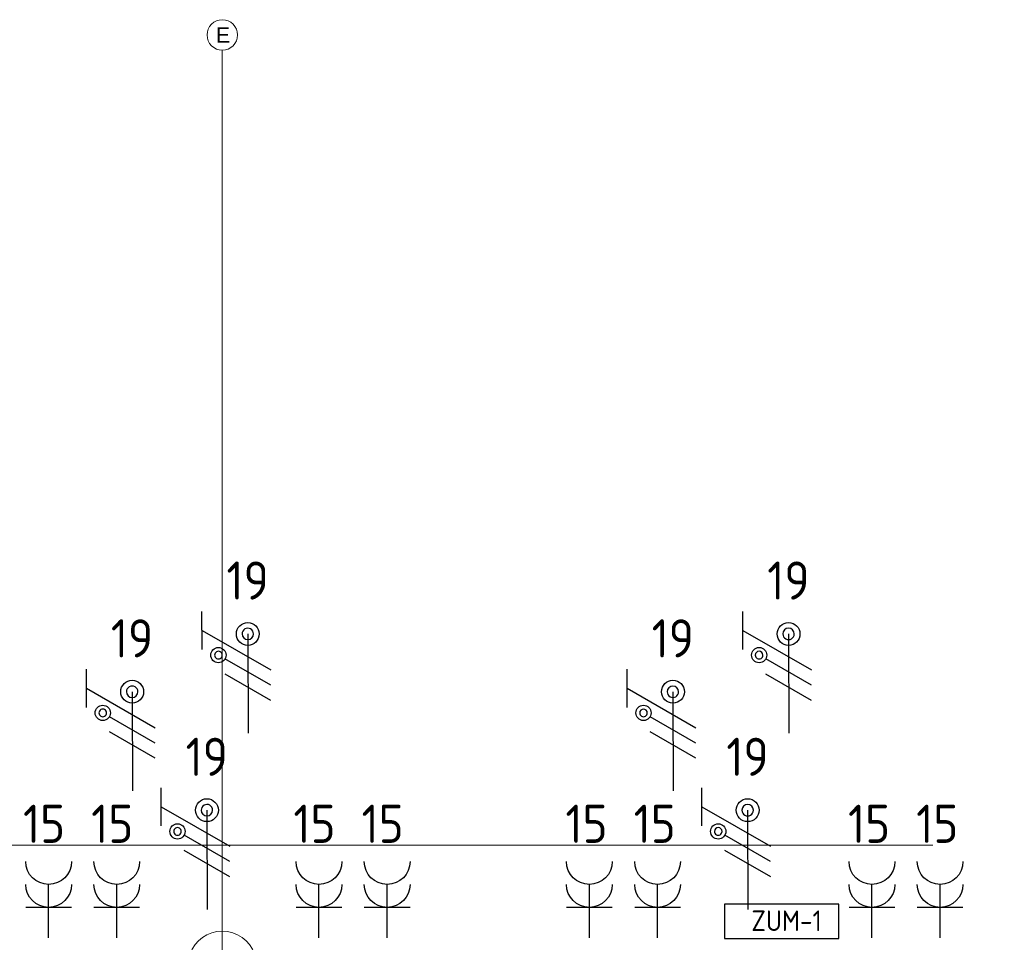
# Model space of a CAD drawing. Header units: millimetres. Extents: x -39149 to 267781, y -2340 to 58540.
# Tile 101 of 244: x 27483 to 33940, y 43052 to 49100. Entities that reach past the tile are written whole.
import ezdxf
from ezdxf.enums import TextEntityAlignment as Align

# ---------------------------------------------------------------- set-up
doc = ezdxf.new("R2010")
doc.units = ezdxf.units.MM
doc.header["$LTSCALE"] = 100
doc.header["$MEASUREMENT"] = 0
doc.linetypes.add('B0605', pattern=[141, 70, -35, 1, -35])
doc.linetypes.add('B0703', pattern=[93.740001, 62.5, -31.240001])
for name, color, linetype in [('00  Bestaand', 7, 'Continuous'), ('00  Bestaande kolommen', 7, 'Continuous'), ('A Stramien', 7, 'Continuous'), ('AL$1A---_ALGEMEEN', 8, 'Continuous'), ('AL$1A---_ALGEMEEN--bestaand', 9, 'Continuous'), ('EL6222--_KRACHT_230', 3, 'Continuous'), ('EL6222--Zonwering', 7, 'Continuous'), ('EL6311--_LICHT_BINNEN', 3, 'Continuous')]:
    doc.layers.add(name, color=color, linetype=linetype)
doc.styles.add('BURO-018', font='isocp.shx', dxfattribs={"height": 180})
doc.styles.add('BURO-025', font='isocp.shx', dxfattribs={"height": 250})
doc.styles.add('GENERATED_STYLE_3', font='swiss.ttf', dxfattribs={"width": 0.96})

# ---------------------------------------------------------------- blocks, each defined once
blk = doc.blocks.new('Column_5_7', base_point=(28811.5, 42900))
at = {"layer": '00  Bestaande kolommen', "color": 8, "linetype": 'Continuous', "lineweight": 0}
for start, end in [(19.47122, 160.52878), (199.47122, 340.52878)]:
    blk.add_arc((28811.5, 42900), 225, start, end, dxfattribs=at)
blk = doc.blocks.new('Standard grid marker_15')
at = {"layer": 'A Stramien', "color": 8, "linetype": 'B0605', "lineweight": 0}
for q in [(0, 0), (46394.8, 0)]:
    blk.add_line((4000, 0), q, dxfattribs=at)
at = {"layer": 'A Stramien', "color": 8, "linetype": 'Continuous', "lineweight": 0}
blk.add_circle((-100, 0), 100, dxfattribs=at)
at = {"layer": 'A Stramien', "color": 4, "lineweight": 0, "style": 'GENERATED_STYLE_3'}
blk.add_attdef('AC_MARKERTEXT_1', text='', height=100, rotation=90, dxfattribs=at).set_placement((-20, -41.9), align=Align.BOTTOM_LEFT)
blk = doc.blocks.new('E00078')
at = {"layer": 'AL$1A---_ALGEMEEN--bestaand', "color": 0, "linetype": 'Continuous'}
for p, q in [((-3, 6.482), (-3, 8.982)), ((-3, 7.732), (1.5, 5.134)), ((0, 7.5), (0, 1)), ((1.5, 4.134), (-1.5, 5.866)), ((1.5, 3.134), (-1.5, 4.866))]:
    blk.add_line(p, q, dxfattribs=at)
for points in [[(-0.375, 7.5, 1), (0.375, 7.5, 1)], [(-2.183, 6.116, 1), (-1.683, 6.116, 1)]]:
    blk.add_lwpolyline(points, format="xyb", close=True, dxfattribs=at)
for centre, radius in [((0, 7.5), 0.75), ((-1.933, 6.116), 0.5)]:
    blk.add_circle(centre, radius, dxfattribs=at)
at = {"layer": 'AL$1A---_ALGEMEEN--bestaand', "color": 0, "linetype": 'Continuous', "style": 'BURO-018'}
for tag, p in [('CIRCUIT', (0, 11)), ('PANEL', (0, 11)), ('SUBCIRCUIT', (4.5, 11))]:
    blk.add_attdef(tag, text='', height=1.8, dxfattribs=at).set_placement(p, align=Align.MIDDLE)
at = {"layer": 'AL$1A---_ALGEMEEN--bestaand', "color": 0, "linetype": 'Continuous', "style": 'BURO-018', "flags": 1}
for tag, p in [('POWERCODE', (13, 11)), ('ARTICLECODE', (0, 0))]:
    blk.add_attdef(tag, text='', height=1.8, dxfattribs=at).set_placement(p, align=Align.MIDDLE)
blk = doc.blocks.new('111304A')
at = {"layer": 'AL$1A---_ALGEMEEN', "color": 0, "linetype": 'Continuous'}
for p, q in [((0, 1), (0, 4.5)), ((-1.5, 3), (1.5, 3))]:
    blk.add_line(p, q, dxfattribs=at)
for centre in [(0, 6), (0, 4.5)]:
    blk.add_arc(centre, 1.5, 180, 0, dxfattribs=at)
at = {"layer": 'AL$1A---_ALGEMEEN', "color": 0, "linetype": 'Continuous', "style": 'BURO-018'}
for tag, p in [('CIRCUIT', (0, 8.5)), ('PANEL', (0, 8.5)), ('SUBCIRCUIT', (4.5, 8.5))]:
    blk.add_attdef(tag, text='', height=1.8, dxfattribs=at).set_placement(p, align=Align.MIDDLE)
at = {"layer": 'AL$1A---_ALGEMEEN', "color": 0, "linetype": 'Continuous', "style": 'BURO-018', "flags": 1}
for tag, p in [('POWERCODE', (13, 8.5)), ('ARTICLECODE', (0, 0))]:
    blk.add_attdef(tag, text='', height=1.8, dxfattribs=at).set_placement(p, align=Align.MIDDLE)
blk = doc.blocks.new('E00113')
at = {"color": 0, "linetype": 'Continuous'}
for p, q in [((-5, 4), (-5, 1)), ((5, 4), (-5, 4)), ((5, 1), (5, 4)), ((-5, 1), (5, 1))]:
    blk.add_line(p, q, dxfattribs=at)
at = {"color": 0, "linetype": 'Continuous', "style": 'BURO-018'}
for tag, p in [('TEXT1', (0, 6)), ('TEXT2', (0, 2.5))]:
    blk.add_attdef(tag, text='', height=1.8, dxfattribs=at).set_placement(p, align=Align.MIDDLE)
at = {"color": 0, "linetype": 'Continuous', "style": 'BURO-018', "flags": 1}
blk.add_attdef('ARTICLECODE', text='', height=1.8, dxfattribs=at).set_placement((0, 0), align=Align.MIDDLE)

msp = doc.modelspace()

# ---------------------------------------------------------------- linework, layer by layer
at = {"layer": '00  Bestaand', "color": 8, "linetype": 'B0703', "lineweight": 0}
msp.add_line((-901.1, 43687.8), (69324.1, 43687.8), dxfattribs=at)

# ---------------------------------------------------------------- block references
at = {"layer": '00  Bestaande kolommen', "color": 3, "lineweight": 0}
msp.add_blockref('Column_5_7', (28811.5, 42900), dxfattribs=at)
at = {"layer": 'A Stramien', "color": 1, "linetype": 'Continuous', "lineweight": 0}
ref = msp.add_blockref('Standard grid marker_15', (28811.5, 48900), dxfattribs=dict(at, zscale=1000, rotation=270))
ref.add_attrib('AC_MARKERTEXT_1', 'E', dxfattribs={"color": 1, "linetype": 'Continuous', "lineweight": 0, "height": 100, "style": 'GENERATED_STYLE_3'}).set_placement((28769.6, 48920), align=Align.BOTTOM_LEFT)
at = {"layer": 'EL6222--_KRACHT_230', "linetype": 'Continuous'}
ref = msp.add_blockref('111304A', (27672.4, 42980.9), dxfattribs=dict(at, xscale=-100, yscale=100, zscale=100))
ref.add_attrib('CIRCUIT', '15', dxfattribs={"layer": '0', "linetype": 'ByBlock', "height": 250, "style": 'BURO-025'}).set_placement((27642.5, 43828.6), align=Align.MIDDLE)
ref = msp.add_blockref('111304A', (28119.4, 42980.9), dxfattribs=dict(at, xscale=-100, yscale=100, zscale=100))
ref.add_attrib('CIRCUIT', '15', dxfattribs={"layer": '0', "linetype": 'ByBlock', "height": 250, "style": 'BURO-025'}).set_placement((28089.6, 43828.6), align=Align.MIDDLE)
ref = msp.add_blockref('111304A', (29445.7, 42980.9), dxfattribs=dict(at, xscale=-100, yscale=100, zscale=100))
ref.add_attrib('CIRCUIT', '15', dxfattribs={"layer": '0', "linetype": 'ByBlock', "height": 250, "style": 'BURO-025'}).set_placement((29415.9, 43828.6), align=Align.MIDDLE)
ref = msp.add_blockref('111304A', (29892.8, 42980.9), dxfattribs=dict(at, xscale=-100, yscale=100, zscale=100))
ref.add_attrib('CIRCUIT', '15', dxfattribs={"layer": '0', "linetype": 'ByBlock', "height": 250, "style": 'BURO-025'}).set_placement((29862.9, 43828.6), align=Align.MIDDLE)
ref = msp.add_blockref('111304A', (31219, 42980.9), dxfattribs=dict(at, xscale=-100, yscale=100, zscale=100))
ref.add_attrib('CIRCUIT', '15', dxfattribs={"layer": '0', "linetype": 'ByBlock', "height": 250, "style": 'BURO-025'}).set_placement((31200.1, 43828.6), align=Align.MIDDLE)
ref = msp.add_blockref('111304A', (31666.1, 42980.9), dxfattribs=dict(at, xscale=-100, yscale=100, zscale=100))
ref.add_attrib('CIRCUIT', '15', dxfattribs={"layer": '0', "linetype": 'ByBlock', "height": 250, "style": 'BURO-025'}).set_placement((31647.1, 43828.6), align=Align.MIDDLE)
ref = msp.add_blockref('111304A', (33072.4, 42980.9), dxfattribs=dict(at, xscale=-100, yscale=100, zscale=100))
ref.add_attrib('CIRCUIT', '15', dxfattribs={"layer": '0', "linetype": 'ByBlock', "height": 250, "style": 'BURO-025'}).set_placement((33053.4, 43828.6), align=Align.MIDDLE)
ref = msp.add_blockref('111304A', (33519.5, 42980.9), dxfattribs=dict(at, xscale=-100, yscale=100, zscale=100))
ref.add_attrib('CIRCUIT', '15', dxfattribs={"layer": '0', "linetype": 'ByBlock', "height": 250, "style": 'BURO-025'}).set_placement((33500.5, 43828.6), align=Align.MIDDLE)
at = {"layer": 'EL6222--Zonwering', "linetype": 'Continuous'}
ref = msp.add_blockref('E00078', (28980.7, 44323.3), dxfattribs=dict(at, xscale=99.99999999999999, yscale=99.99999999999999, zscale=99.99999999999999, rotation=0.1524977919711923))
ref.add_attrib('CIRCUIT', '19', dxfattribs={"layer": '0', "linetype": 'ByBlock', "height": 250, "style": 'BURO-025'}).set_placement((28977.8, 45423.3), align=Align.MIDDLE)
ref = msp.add_blockref('E00078', (32527.4, 44323.3), dxfattribs=dict(at, xscale=99.99999999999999, yscale=99.99999999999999, zscale=99.99999999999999, rotation=0.1524977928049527))
ref.add_attrib('CIRCUIT', '19', dxfattribs={"layer": '0', "linetype": 'ByBlock', "height": 250, "style": 'BURO-025'}).set_placement((32524.4, 45423.3), align=Align.MIDDLE)
ref = msp.add_blockref('E00078', (28222.3, 43944.3), dxfattribs=dict(at, xscale=99.99999999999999, yscale=99.99999999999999, zscale=99.99999999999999, rotation=0.1524977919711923))
ref.add_attrib('CIRCUIT', '19', dxfattribs={"layer": '0', "linetype": 'ByBlock', "height": 250, "style": 'BURO-025'}).set_placement((28219.4, 45044.3), align=Align.MIDDLE)
ref = msp.add_blockref('E00078', (31769, 43944.3), dxfattribs=dict(at, xscale=99.99999999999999, yscale=99.99999999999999, zscale=99.99999999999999, rotation=0.1524977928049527))
ref.add_attrib('CIRCUIT', '19', dxfattribs={"layer": '0', "linetype": 'ByBlock', "height": 250, "style": 'BURO-025'}).set_placement((31766, 45044.3), align=Align.MIDDLE)
ref = msp.add_blockref('E00078', (28712.5, 43167.7), dxfattribs=dict(at, xscale=99.99999999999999, yscale=99.99999999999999, zscale=99.99999999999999, rotation=0.1524977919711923))
ref.add_attrib('CIRCUIT', '19', dxfattribs={"layer": '0', "linetype": 'ByBlock', "height": 250, "style": 'BURO-025'}).set_placement((28709.6, 44267.7), align=Align.MIDDLE)
ref = msp.add_blockref('E00078', (32259.1, 43167.7), dxfattribs=dict(at, xscale=99.99999999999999, yscale=99.99999999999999, zscale=99.99999999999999, rotation=0.1524977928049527))
ref.add_attrib('CIRCUIT', '19', dxfattribs={"layer": '0', "linetype": 'ByBlock', "height": 250, "style": 'BURO-025'}).set_placement((32256.2, 44267.7), align=Align.MIDDLE)
at = {"layer": 'EL6311--_LICHT_BINNEN', "linetype": 'Continuous'}
ref = msp.add_blockref('E00113', (32481.1, 43376.5), dxfattribs=dict(at, xscale=75, yscale=75, zscale=75, rotation=180))
ref.add_attrib('TEXT2', 'ZUM-1', dxfattribs={"layer": '0', "color": 0, "linetype": 'ByBlock', "height": 135, "style": 'BURO-018'}).set_placement((32512.3, 43193.1), align=Align.MIDDLE)

doc.saveas('drawing.dxf')
